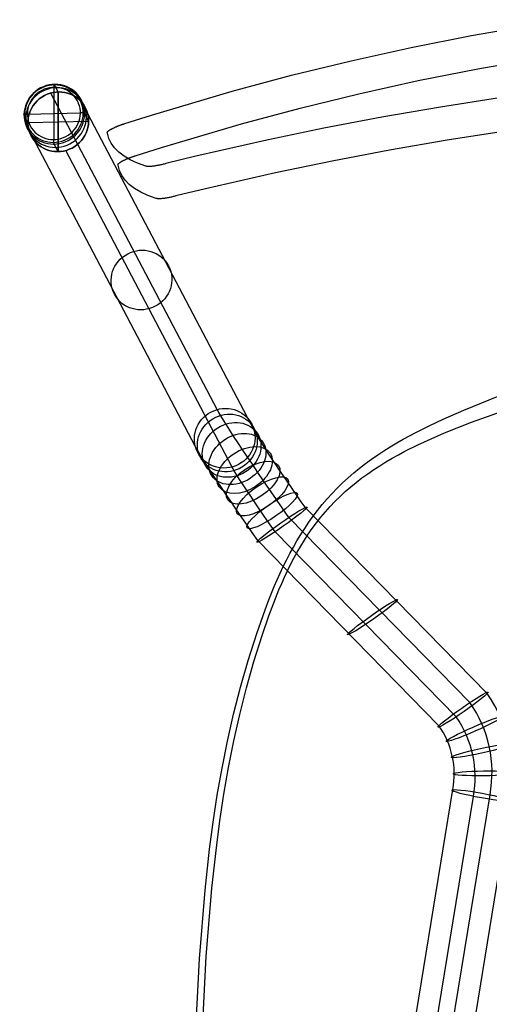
# Model space of a CAD drawing. Extents: x 1856 to 2414, y 2663 to 3200.
# Tile 2 of 8: x 1856 to 1979, y 2931 to 3189. Entities that reach past the tile are written whole.
import ezdxf

# ---------------------------------------------------------------- set-up
doc = ezdxf.new("R2010")
doc.units = 0
doc.layers.add('CAPA_01', color=12, linetype='CONTINUOUS')
doc.layers.add('METAL', color=6, linetype='CONTINUOUS')

msp = doc.modelspace()

# ---------------------------------------------------------------- linework, layer by layer
at = {"layer": 'CAPA_01'}
for points in [[(1982.13, 3168.69, 696.65), (1966.67, 3166.29, 699.97), (1951.37, 3163.65, 703.55), (1936.17, 3160.76, 707.4), (1921.16, 3157.64, 711.49), (1902.58, 3153.39, 716.95), (1894.78, 3151.47, 719.38), (1894.55, 3151.41, 719.45), (1894.31, 3151.36, 719.53), (1894.08, 3151.3, 719.62), (1893.84, 3151.24, 719.72), (1893.62, 3151.19, 719.83), (1893.39, 3151.14, 719.94), (1893.17, 3151.1, 720.06), (1892.95, 3151.05, 720.19), (1892.74, 3151.01, 720.33), (1892.53, 3150.97, 720.47), (1892.33, 3150.94, 720.62), (1892.13, 3150.9, 720.78), (1891.93, 3150.87, 720.94), (1891.74, 3150.84, 721.11), (1891.56, 3150.82, 721.29), (1891.38, 3150.8, 721.47), (1891.21, 3150.78, 721.66), (1891.04, 3150.76, 721.86), (1890.88, 3150.75, 722.06), (1890.73, 3150.74, 722.26), (1890.58, 3150.73, 722.47), (1890.44, 3150.72, 722.69), (1890.31, 3150.72, 722.91), (1890.18, 3150.72, 723.13), (1890.06, 3150.73, 723.36), (1889.95, 3150.73, 723.59), (1889.85, 3150.74, 723.82), (1889.76, 3150.76, 724.06), (1889.67, 3150.77, 724.3), (1889.59, 3150.79, 724.55), (1889.52, 3150.81, 724.79), (1887.35, 3151.59, 732.62), (1885.44, 3152.46, 740.51), (1883.79, 3153.41, 748.44), (1882.39, 3154.45, 756.41), (1881.26, 3155.58, 764.41), (1880.38, 3156.79, 772.43), (1879.77, 3158.08, 780.47), (1879.42, 3159.45, 788.5), (1879.4, 3159.62, 789.46), (1879.4, 3159.64, 789.58), (1879.4, 3159.66, 789.7), (1879.4, 3159.69, 789.82), (1879.41, 3159.71, 789.93), (1879.42, 3159.74, 790.05), (1879.44, 3159.76, 790.17), (1879.46, 3159.79, 790.29), (1879.48, 3159.82, 790.4), (1879.5, 3159.85, 790.52), (1879.53, 3159.88, 790.64), (1879.56, 3159.91, 790.76), (1879.59, 3159.94, 790.88), (1879.63, 3159.97, 790.99), (1879.67, 3160.01, 791.11), (1879.71, 3160.04, 791.22), (1879.76, 3160.08, 791.33), (1879.81, 3160.11, 791.44), (1879.86, 3160.15, 791.55), (1879.91, 3160.19, 791.66), (1879.97, 3160.22, 791.76), (1880.02, 3160.26, 791.86), (1880.09, 3160.3, 791.96), (1880.15, 3160.34, 792.06), (1880.22, 3160.38, 792.16), (1880.29, 3160.42, 792.26), (1880.36, 3160.46, 792.35), (1880.43, 3160.5, 792.44), (1880.51, 3160.54, 792.53), (1880.59, 3160.58, 792.62), (1880.67, 3160.63, 792.7), (1880.75, 3160.67, 792.79), (1880.84, 3160.71, 792.87), (1880.92, 3160.76, 792.95), (1881.01, 3160.8, 793.02), (1881.11, 3160.84, 793.1), (1881.2, 3160.89, 793.17), (1881.3, 3160.93, 793.24), (1881.39, 3160.98, 793.31), (1881.5, 3161.02, 793.37), (1881.6, 3161.07, 793.43), (1881.7, 3161.11, 793.49), (1881.81, 3161.15, 793.55), (1881.91, 3161.2, 793.6), (1882.02, 3161.24, 793.65), (1882.13, 3161.29, 793.7), (1882.24, 3161.33, 793.74), (1882.35, 3161.38, 793.79), (1882.46, 3161.42, 793.83), (1882.57, 3161.47, 793.86), (1882.69, 3161.51, 793.9), (1882.8, 3161.55, 793.93), (1882.92, 3161.6, 793.96), (1883.04, 3161.64, 793.98), (1883.15, 3161.68, 794), (1883.27, 3161.72, 794.02), (1883.39, 3161.77, 794.04), (1883.51, 3161.81, 794.05), (1883.63, 3161.85, 794.06), (1883.74, 3161.89, 794.07), (1883.86, 3161.93, 794.08), (1883.96, 3161.96, 794.08), (1890.95, 3164.18, 793.92), (1912.14, 3170.45, 793.49), (1927.68, 3174.6, 793.23), (1943.31, 3178.41, 792.99), (1959.03, 3181.89, 792.78), (1974.81, 3185.04, 792.61), (1998.64, 3189.17, 792.39)], [(1983.74, 3159.98, 698.24), (1968.44, 3157.61, 701.55), (1953.31, 3155.01, 705.13), (1938.29, 3152.16, 708.97), (1923.46, 3149.08, 713.05), (1905.1, 3144.89, 718.5), (1897.4, 3143, 720.92), (1897.16, 3142.94, 720.99), (1896.93, 3142.88, 721.08), (1896.7, 3142.83, 721.17), (1896.47, 3142.78, 721.27), (1896.24, 3142.72, 721.37), (1896.02, 3142.68, 721.49), (1895.8, 3142.63, 721.61), (1895.58, 3142.59, 721.74), (1895.37, 3142.55, 721.88), (1895.16, 3142.51, 722.02), (1894.96, 3142.47, 722.17), (1894.76, 3142.44, 722.33), (1894.57, 3142.41, 722.49), (1894.38, 3142.38, 722.67), (1894.2, 3142.36, 722.84), (1894.03, 3142.34, 723.03), (1893.86, 3142.32, 723.22), (1893.69, 3142.3, 723.41), (1893.53, 3142.29, 723.61), (1893.38, 3142.28, 723.82), (1893.24, 3142.27, 724.03), (1893.1, 3142.27, 724.24), (1892.97, 3142.27, 724.46), (1892.85, 3142.27, 724.69), (1892.73, 3142.27, 724.91), (1892.62, 3142.28, 725.14), (1892.52, 3142.29, 725.38), (1892.43, 3142.31, 725.62), (1892.35, 3142.32, 725.86), (1892.27, 3142.34, 726.1), (1892.2, 3142.37, 726.34), (1890.07, 3143.15, 734.17), (1888.19, 3144.03, 742.06), (1886.56, 3144.99, 749.99), (1885.18, 3146.03, 757.96), (1884.06, 3147.16, 765.95), (1883.2, 3148.38, 773.97), (1882.59, 3149.67, 781.99), (1882.24, 3151.04, 790.02), (1882.22, 3151.21, 790.97), (1882.22, 3151.23, 791.09), (1882.22, 3151.25, 791.21), (1882.23, 3151.28, 791.33), (1882.24, 3151.3, 791.45), (1882.25, 3151.32, 791.57), (1882.26, 3151.35, 791.68), (1882.28, 3151.38, 791.8), (1882.3, 3151.4, 791.92), (1882.32, 3151.43, 792.04), (1882.35, 3151.47, 792.16), (1882.38, 3151.5, 792.27), (1882.41, 3151.53, 792.39), (1882.45, 3151.56, 792.5), (1882.49, 3151.59, 792.62), (1882.53, 3151.63, 792.73), (1882.58, 3151.66, 792.84), (1882.62, 3151.7, 792.95), (1882.67, 3151.74, 793.06), (1882.73, 3151.77, 793.16), (1882.78, 3151.81, 793.27), (1882.84, 3151.85, 793.37), (1882.9, 3151.88, 793.47), (1882.96, 3151.92, 793.57), (1883.03, 3151.96, 793.67), (1883.1, 3152, 793.76), (1883.17, 3152.04, 793.85), (1883.24, 3152.08, 793.95), (1883.32, 3152.12, 794.03), (1883.39, 3152.17, 794.12), (1883.47, 3152.21, 794.21), (1883.56, 3152.25, 794.29), (1883.64, 3152.29, 794.37), (1883.73, 3152.34, 794.45), (1883.82, 3152.38, 794.53), (1883.91, 3152.42, 794.6), (1884, 3152.47, 794.67), (1884.1, 3152.51, 794.74), (1884.19, 3152.55, 794.81), (1884.29, 3152.6, 794.87), (1884.39, 3152.64, 794.93), (1884.5, 3152.69, 794.99), (1884.6, 3152.73, 795.05), (1884.7, 3152.78, 795.1), (1884.81, 3152.82, 795.15), (1884.92, 3152.86, 795.2), (1885.02, 3152.91, 795.24), (1885.13, 3152.95, 795.29), (1885.24, 3153, 795.32), (1885.36, 3153.04, 795.36), (1885.47, 3153.08, 795.39), (1885.58, 3153.12, 795.43), (1885.7, 3153.17, 795.45), (1885.81, 3153.21, 795.48), (1885.93, 3153.25, 795.5), (1886.05, 3153.29, 795.52), (1886.16, 3153.34, 795.54), (1886.28, 3153.38, 795.55), (1886.4, 3153.42, 795.56), (1886.51, 3153.46, 795.57), (1886.63, 3153.5, 795.57), (1886.72, 3153.53, 795.58), (1893.62, 3155.72, 795.43), (1914.55, 3161.91, 795.02), (1929.9, 3166.01, 794.76), (1945.33, 3169.78, 794.54), (1960.87, 3173.22, 794.34), (1976.47, 3176.34, 794.17), (2000.03, 3180.41, 793.97)], [(1902.45, 2921.31, 433.06), (1903.58, 2943.25, 431.36), (1905.03, 2961.23, 429.99), (1906.2, 2971.92, 429.21), (1907.15, 2979.04, 428.72), (1908.23, 2986.11, 428.26), (1909.48, 2993.19, 427.84), (1910.9, 3000.24, 427.47), (1912.5, 3007.29, 427.17), (1914.32, 3014.34, 426.93), (1916.35, 3021.38, 426.78), (1918.6, 3028.44, 426.74), (1920.75, 3034.62, 426.82), (1921.75, 3037.26, 426.89), (1923.16, 3040.76, 427.02), (1924.7, 3044.23, 427.19), (1925.51, 3045.95, 427.3), (1926.35, 3047.66, 427.41), (1927.23, 3049.35, 427.53), (1928.15, 3051.03, 427.67), (1929.1, 3052.7, 427.82), (1930.1, 3054.34, 427.97), (1931.14, 3055.96, 428.14), (1932.22, 3057.56, 428.32), (1933.35, 3059.13, 428.51), (1934.52, 3060.67, 428.71), (1935.74, 3062.18, 428.92), (1937.01, 3063.66, 429.13), (1938.32, 3065.1, 429.36), (1939.67, 3066.5, 429.59), (1941.07, 3067.86, 429.83), (1942.52, 3069.2, 430.07), (1944, 3070.48, 430.32), (1945.51, 3071.71, 430.57), (1947.06, 3072.91, 430.83), (1948.65, 3074.08, 431.09), (1950.26, 3075.2, 431.35), (1951.89, 3076.27, 431.62), (1953.55, 3077.32, 431.89), (1955.23, 3078.33, 432.16), (1956.94, 3079.31, 432.43), (1960.38, 3081.17, 432.97), (1963.88, 3082.92, 433.53), (1967.42, 3084.58, 434.09), (1972.79, 3086.93, 434.97), (1981.8, 3090.58, 436.51)], [(1903.66, 2910.76, 442.74), (1905.32, 2943.82, 440.17), (1906.8, 2961.71, 438.8), (1907.98, 2972.32, 438.02), (1908.92, 2979.37, 437.53), (1909.98, 2986.37, 437.08), (1911.2, 2993.36, 436.67), (1912.58, 3000.31, 436.31), (1914.13, 3007.24, 436.02), (1915.88, 3014.16, 435.79), (1917.84, 3021.05, 435.65), (1920, 3027.94, 435.62), (1921.74, 3033.09, 435.68), (1923.01, 3036.49, 435.77), (1924.37, 3039.87, 435.9), (1925.09, 3041.54, 435.97), (1925.84, 3043.21, 436.06), (1926.62, 3044.86, 436.16), (1927.43, 3046.49, 436.27), (1928.28, 3048.11, 436.38), (1929.17, 3049.72, 436.51), (1930.09, 3051.3, 436.65), (1931.06, 3052.86, 436.8), (1932.06, 3054.4, 436.96), (1933.12, 3055.92, 437.12), (1934.21, 3057.4, 437.3), (1935.35, 3058.85, 437.48), (1936.54, 3060.27, 437.68), (1937.78, 3061.66, 437.87), (1939.06, 3063, 438.08), (1940.38, 3064.32, 438.29), (1941.75, 3065.58, 438.51), (1943.17, 3066.82, 438.73), (1944.63, 3068.01, 438.96), (1946.11, 3069.16, 439.18), (1947.63, 3070.26, 439.41), (1949.2, 3071.34, 439.65), (1950.79, 3072.37, 439.88), (1952.4, 3073.36, 440.12), (1954.03, 3074.32, 440.36), (1955.7, 3075.25, 440.6), (1957.38, 3076.14, 440.84), (1960.78, 3077.84, 441.32), (1964.25, 3079.43, 441.82), (1967.76, 3080.94, 442.32), (1974.86, 3083.74, 443.35), (1985.62, 3087.63, 445.05)]]:
    msp.add_polyline3d(points, dxfattribs=at)
at = {"layer": 'METAL'}
for p, q in [((1866.57, 3170.24, 11.7), (1865.53, 3172.21, 2.68)), ((1908.23, 3087.08, 392.04), (1864.63, 3169.96, 11.86)), ((1865.42, 3171.45, 1.49), (1865.42, 3157.77, -1.49)), ((1866.57, 3170.24, 11.7), (1866.57, 3154.61, 8.3)), ((1866.57, 3154.61, 8.3), (1866.57, 3170.24, 11.7)), ((1858.62, 3162.24, 10.87), (1857.58, 3164.21, 1.84)), ((1858.47, 3164.44, 0.76), (1872.38, 3164.77, -0.76)), ((1874.52, 3162.62, 9.13), (1873.48, 3164.59, 0.1)), ((1917.88, 3081.63, 389.74), (1874.28, 3164.52, 9.57)), ((1858.62, 3162.24, 10.87), (1874.52, 3162.62, 9.13)), ((1858.62, 3162.24, 10.87), (1874.52, 3162.62, 9.13)), ((1902.46, 3077.45, 390.6), (1858.86, 3160.34, 10.43)), ((1866.57, 3154.61, 8.3), (1865.53, 3156.58, -0.73)), ((1912.1, 3072.01, 388.31), (1868.51, 3154.89, 8.14)), ((1978.91, 3012.67, 404.83), (1931.48, 3061.15, 410.42)), ((1974.42, 3010.36, 414.95), (1926.98, 3058.84, 420.54)), ((1970.8, 3006.58, 399.83), (1923.36, 3055.06, 405.42)), ((1966.3, 3004.26, 409.95), (1918.87, 3052.74, 415.54)), ((1928.82, 2736.32, 431.22), (1969.95, 2987.53, 411.31)), ((1938.53, 2734.88, 436.83), (1979.69, 2986.18, 416.91)), ((1934.19, 2734.47, 421.44), (1975.34, 2985.76, 401.52)), ((1943.9, 2733.02, 427.05), (1985.07, 2984.42, 407.11))]:
    msp.add_line(p, q, dxfattribs=at)
at = {"layer": 'METAL', "extrusion": (-0.111347, 0.21169, -0.970973)}
for centre, radius in [((-3124.16, 1876.32, 461.21), 8), ((-3124.16, 1876.32, 461.92), 7.71), ((-3124.16, 1876.32, 457.06), 8), ((-3124.16, 1876.32, 462.21), 7), ((-3124.16, 1876.32, 451.91), 8)]:
    msp.add_circle(centre, radius, dxfattribs=at)
at = {"layer": 'METAL', "extrusion": (0.111347, -0.21169, 0.970973)}
msp.add_circle((3124.16, 1876.32, -451.91), 8, dxfattribs=at)
at = {"layer": 'METAL', "extrusion": (0.111347, -0.211691, 0.970973)}
for centre in [(3124.16, 1876.32, -256.14), (3124.16, 1876.32, -60.37)]:
    msp.add_circle(centre, 8, dxfattribs=at)
at = {"layer": 'METAL', "extrusion": (0.195068, -0.328193, 0.92425)}
msp.add_circle((3215.43, 1693.98, -272.94), 8, dxfattribs=at)
at = {"layer": 'METAL', "extrusion": (0.277278, -0.441225, 0.853486)}
msp.add_circle((3255.81, 1562.67, -487.03), 8, dxfattribs=at)
at = {"layer": 'METAL', "extrusion": (0.354553, -0.54594, 0.759106)}
msp.add_circle((3279.11, 1428, -694.26), 8, dxfattribs=at)
at = {"layer": 'METAL', "extrusion": (0.4235, -0.637645, 0.643473)}
msp.add_circle((3294.73, 1275.12, -885.92), 8, dxfattribs=at)
at = {"layer": 'METAL', "extrusion": (0.48121, -0.712431, 0.510764)}
msp.add_circle((3306.29, 1101.77, -1054.07), 8, dxfattribs=at)
at = {"layer": 'METAL', "extrusion": (0.525649, -0.767708, 0.366495)}
msp.add_circle((3315.5, 911.46, -1192.61), 8, dxfattribs=at)
at = {"layer": 'METAL', "extrusion": (0.555891, -0.802494, 0.21677)}
msp.add_circle((3323.28, 710.59, -1297.99), 8, dxfattribs=at)
at = {"layer": 'METAL', "extrusion": (0.572125, -0.817383, 0.067506)}
for centre in [(3330.16, 506.57, -1369.38), (3335.69, 501.53, -1336.18), (3341.22, 496.49, -1302.99)]:
    msp.add_circle(centre, 8, dxfattribs=at)
at = {"layer": 'METAL', "extrusion": (0.401816, -0.912686, 0.07449)}
msp.add_circle((3018.18, 552.14, -1916.98), 8, dxfattribs=at)
at = {"layer": 'METAL', "extrusion": (0.21238, -0.974014, 0.078686)}
msp.add_circle((2570.56, 604.32, -2467.74), 8, dxfattribs=at)
at = {"layer": 'METAL', "extrusion": (0.014521, -0.996708, 0.079761)}
msp.add_circle((2021.37, 643.75, -2920.62), 8, dxfattribs=at)
at = {"layer": 'METAL', "extrusion": (-0.180086, -0.980574, 0.077743)}
msp.add_circle((1405.62, 664.06, -3252.28), 8, dxfattribs=at)
at = {"layer": 'METAL', "extrusion": (-0.993782, -0.023719, 0.108791)}
msp.add_arc((-3125.82, 213.58, -1928.88), 1, 167.6263, 257.6263, dxfattribs=at)
at = {"layer": 'METAL', "extrusion": (-2.65753e-13, -0.977049, -0.213015)}
msp.add_arc((1858.58, -672.34, -3091.98), 1, 173.607, 263.607, dxfattribs=at)
at = {"layer": 'METAL', "extrusion": (1.59018e-13, 0.977049, 0.213015)}
msp.add_arc((-1872.49, -673.89, 3091.98), 1, 186.393, 276.393, dxfattribs=at)
at = {"layer": 'METAL', "extrusion": (0.993782, 0.023719, -0.108791)}
msp.add_arc((3112.15, 210.58, 1928.88), 1, 192.3737, 282.3737, dxfattribs=at)
at = {"layer": 'METAL', "extrusion": (-0.817616, -0.574897, -0.031578)}
for centre, radius in [((-1391.3, 277.59, -3347.33), 37.49), ((-1391.3, 277.59, -3337.03), 32.81)]:
    msp.add_arc(centre, radius, 93.8727, 166.2779, dxfattribs=at)
at = {"layer": 'METAL', "extrusion": (-0.817617, -0.574896, -0.031578)}
for centre, radius, start in [((-1391.3, 277.59, -3352.01), 27.19, 93.8726), ((-1391.3, 277.59, -3341.72), 22.51, 93.8727)]:
    msp.add_arc(centre, radius, start, 166.2779, dxfattribs=at)
at = {"layer": 'METAL', "extrusion": (-0.003728, 0.079715, 0.996811)}
for centre, radius in [((-2085.61, -2855.24, 636.32), 37.68), ((-2085.61, -2855.24, 646.24), 32.24), ((-2085.61, -2855.24, 630.88), 27.76), ((-2085.61, -2855.24, 640.8), 22.32)]:
    msp.add_arc(centre, radius, 166.9563, 212.23, dxfattribs=at)

doc.saveas('drawing.dxf')
